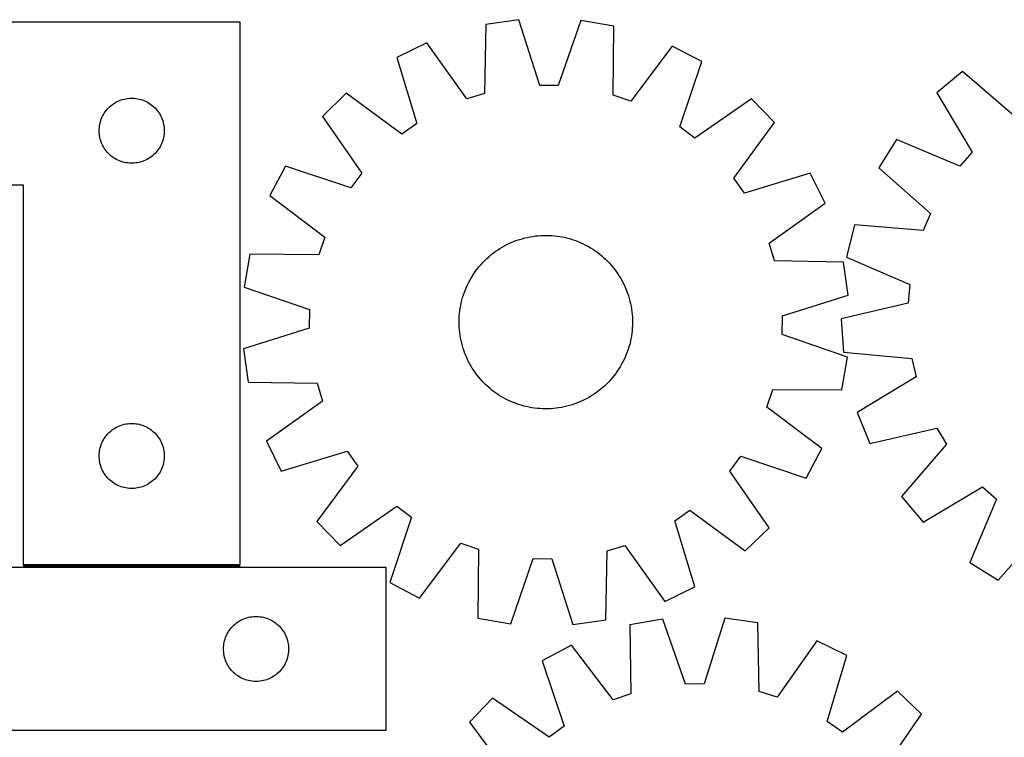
# Model space of a CAD drawing. Header units: millimetres. Extents: x 7 to 1493, y 7 to 2993.
# Tile 7 of 13: x 418 to 872, y 2658 to 2989. Entities that reach past the tile are written whole.
import ezdxf

# ---------------------------------------------------------------- set-up
doc = ezdxf.new("R2010")
doc.units = ezdxf.units.MM
doc.layers.add('COMMON', color=5, linetype='CONTINUOUS', true_color=0x0000ff)
doc.layers.add('CUT', color=7, linetype='CONTINUOUS', true_color=0x000000)

msp = doc.modelspace()

# ---------------------------------------------------------------- linework, layer by layer
at = {"layer": 'COMMON'}
msp.add_line((519.858486, 2737.136505), (419.858486, 2737.136505), dxfattribs=at)
at = {"layer": 'CUT'}
for p, q in [((648.428448, 2989.068161), (633.200843, 2986.865752)), ((658.004433, 2958.781608), (648.428448, 2989.068161)), ((676.964717, 2988.684523), (666.578002, 2958.666346)), ((692.127611, 2986.073549), (676.964717, 2988.684523)), ((519.858486, 2987.886505), (219.858486, 2987.886505)), ((519.858486, 2737.886505), (519.858486, 2987.886505)), ((633.200843, 2986.865752), (632.598617, 2955.107099)), ((691.875855, 2954.310184), (692.127611, 2986.073549)), ((605.942688, 2978.412421), (592.140957, 2971.612218)), ((624.409051, 2952.567341), (605.942688, 2978.412421)), ((719.148665, 2976.890496), (699.994186, 2951.551185)), ((732.762599, 2969.72172), (719.148665, 2976.890496)), ((592.140957, 2971.612218), (601.38217, 2941.221846)), ((722.707745, 2939.590761), (732.762599, 2969.72172)), ((853.014614, 2965.198502), (841.228, 2955.308796)), ((877.101642, 2944.49126), (853.014614, 2965.198502)), ((666.578002, 2958.666346), (658.004433, 2958.781608)), ((463.49977, 2951.472039), (464.207567, 2951.781365)), ((464.207567, 2951.781365), (464.93035, 2952.053844)), ((464.93035, 2952.053844), (465.666201, 2952.288753)), ((465.666201, 2952.288753), (466.413169, 2952.485471)), ((466.413169, 2952.485471), (467.169274, 2952.643475)), ((467.169274, 2952.643475), (467.93251, 2952.762345)), ((467.93251, 2952.762345), (468.700854, 2952.841768)), ((468.700854, 2952.841768), (469.472267, 2952.881532)), ((469.472267, 2952.881532), (470.244704, 2952.881532)), ((470.244704, 2952.881532), (471.016117, 2952.841768)), ((471.016117, 2952.841768), (471.784461, 2952.762345)), ((471.784461, 2952.762345), (472.547697, 2952.643475)), ((472.547697, 2952.643475), (473.303802, 2952.485471)), ((473.303802, 2952.485471), (474.05077, 2952.288753)), ((474.05077, 2952.288753), (474.786621, 2952.053844)), ((474.786621, 2952.053844), (475.509404, 2951.781365)), ((475.509404, 2951.781365), (476.217201, 2951.472039)), ((568.829134, 2955.149389), (557.804286, 2944.417042)), ((594.378258, 2936.275677), (568.829134, 2955.149389)), ((632.598617, 2955.107099), (624.409051, 2952.567341)), ((699.994186, 2951.551185), (691.875855, 2954.310184)), ((755.623429, 2952.638153), (729.576159, 2934.458095)), ((766.355776, 2941.613305), (755.623429, 2952.638153)), ((841.228, 2955.308796), (857.436793, 2927.991223)), ((457.63306, 2946.577822), (458.096688, 2947.195647)), ((458.096688, 2947.195647), (458.591507, 2947.788787)), ((458.591507, 2947.788787), (459.116203, 2948.355668)), ((459.116203, 2948.355668), (459.669385, 2948.894786)), ((459.669385, 2948.894786), (460.249588, 2949.404712)), ((460.249588, 2949.404712), (460.855271, 2949.884094)), ((460.855271, 2949.884094), (461.48483, 2950.33166)), ((461.48483, 2950.33166), (462.136594, 2950.746225)), ((462.136594, 2950.746225), (462.808834, 2951.126687)), ((462.808834, 2951.126687), (463.49977, 2951.472039)), ((476.217201, 2951.472039), (476.908137, 2951.126687)), ((476.908137, 2951.126687), (477.580378, 2950.746225)), ((477.580378, 2950.746225), (478.232141, 2950.33166)), ((478.232141, 2950.33166), (478.8617, 2949.884094)), ((478.8617, 2949.884094), (479.467383, 2949.404712)), ((479.467383, 2949.404712), (480.047586, 2948.894786)), ((480.047586, 2948.894786), (480.600768, 2948.355668)), ((480.600768, 2948.355668), (481.125465, 2947.788787)), ((481.125465, 2947.788787), (481.620283, 2947.195647)), ((481.620283, 2947.195647), (482.083911, 2946.577822)), ((455.568955, 2942.448228), (455.822733, 2943.177787)), ((455.822733, 2943.177787), (456.113732, 2943.893314)), ((456.113732, 2943.893314), (456.441179, 2944.592912)), ((456.441179, 2944.592912), (456.804207, 2945.274726)), ((456.804207, 2945.274726), (457.201852, 2945.936948)), ((457.201852, 2945.936948), (457.63306, 2946.577822)), ((482.083911, 2946.577822), (482.515119, 2945.936948)), ((482.515119, 2945.936948), (482.912764, 2945.274726)), ((482.912764, 2945.274726), (483.275792, 2944.592912)), ((483.275792, 2944.592912), (483.603239, 2943.893314)), ((483.603239, 2943.893314), (483.894238, 2943.177787)), ((483.894238, 2943.177787), (484.148016, 2942.448228)), ((557.804286, 2944.417042), (575.984343, 2918.369772)), ((454.858486, 2937.886505), (454.878374, 2938.658687)), ((454.878374, 2938.658687), (454.937987, 2939.42882)), ((454.937987, 2939.42882), (455.037167, 2940.194864)), ((455.037167, 2940.194864), (455.17565, 2940.954786)), ((455.17565, 2940.954786), (455.35307, 2941.706572)), ((455.35307, 2941.706572), (455.568955, 2942.448228)), ((484.148016, 2942.448228), (484.363901, 2941.706572)), ((484.363901, 2941.706572), (484.541321, 2940.954786)), ((484.541321, 2940.954786), (484.679804, 2940.194864)), ((484.679804, 2940.194864), (484.778984, 2939.42882)), ((484.778984, 2939.42882), (484.838597, 2938.658687)), ((484.838597, 2938.658687), (484.858486, 2937.886505)), ((601.38217, 2941.221846), (594.378258, 2936.275677)), ((729.576159, 2934.458095), (722.707745, 2939.590761)), ((747.482064, 2916.064181), (766.355776, 2941.613305)), ((454.878374, 2937.114324), (454.858486, 2937.886505)), ((454.937987, 2936.34419), (454.878374, 2937.114324)), ((455.037167, 2935.578147), (454.937987, 2936.34419)), ((455.17565, 2934.818224), (455.037167, 2935.578147)), ((455.35307, 2934.066438), (455.17565, 2934.818224)), ((455.568955, 2933.324783), (455.35307, 2934.066438)), ((484.363901, 2934.066438), (484.148016, 2933.324783)), ((484.541321, 2934.818224), (484.363901, 2934.066438)), ((484.679804, 2935.578147), (484.541321, 2934.818224)), ((484.778984, 2936.34419), (484.679804, 2935.578147)), ((484.838597, 2937.114324), (484.778984, 2936.34419)), ((484.858486, 2937.886505), (484.838597, 2937.114324)), ((822.504362, 2933.770663), (814.350713, 2920.72273)), ((851.811376, 2921.520207), (822.504362, 2933.770663)), ((455.822733, 2932.595224), (455.568955, 2933.324783)), ((456.113732, 2931.879697), (455.822733, 2932.595224)), ((456.441179, 2931.180098), (456.113732, 2931.879697)), ((456.804207, 2930.498284), (456.441179, 2931.180098)), ((457.201852, 2929.836062), (456.804207, 2930.498284)), ((457.63306, 2929.195189), (457.201852, 2929.836062)), ((458.096688, 2928.577363), (457.63306, 2929.195189)), ((482.083911, 2929.195189), (481.620283, 2928.577363)), ((482.515119, 2929.836062), (482.083911, 2929.195189)), ((482.912764, 2930.498284), (482.515119, 2929.836062)), ((483.275792, 2931.180098), (482.912764, 2930.498284)), ((483.603239, 2931.879697), (483.275792, 2931.180098)), ((483.894238, 2932.595224), (483.603239, 2931.879697)), ((484.148016, 2933.324783), (483.894238, 2932.595224)), ((458.591507, 2927.984223), (458.096688, 2928.577363)), ((459.116203, 2927.417343), (458.591507, 2927.984223)), ((459.669385, 2926.878225), (459.116203, 2927.417343)), ((460.249588, 2926.368299), (459.669385, 2926.878225)), ((460.855271, 2925.888917), (460.249588, 2926.368299)), ((461.48483, 2925.44135), (460.855271, 2925.888917)), ((462.136594, 2925.026786), (461.48483, 2925.44135)), ((462.808834, 2924.646323), (462.136594, 2925.026786)), ((463.49977, 2924.300971), (462.808834, 2924.646323)), ((476.908137, 2924.646323), (476.217201, 2924.300971)), ((477.580378, 2925.026786), (476.908137, 2924.646323)), ((478.232141, 2925.44135), (477.580378, 2925.026786)), ((478.8617, 2925.888917), (478.232141, 2925.44135)), ((479.467383, 2926.368299), (478.8617, 2925.888917)), ((480.047586, 2926.878225), (479.467383, 2926.368299)), ((480.600768, 2927.417343), (480.047586, 2926.878225)), ((481.125465, 2927.984223), (480.600768, 2927.417343)), ((481.620283, 2928.577363), (481.125465, 2927.984223)), ((857.436793, 2927.991223), (851.811376, 2921.520207)), ((464.207567, 2923.991646), (463.49977, 2924.300971)), ((464.93035, 2923.719167), (464.207567, 2923.991646)), ((465.666201, 2923.484257), (464.93035, 2923.719167)), ((466.413169, 2923.28754), (465.666201, 2923.484257)), ((467.169274, 2923.129536), (466.413169, 2923.28754)), ((467.93251, 2923.010665), (467.169274, 2923.129536)), ((468.700854, 2922.931242), (467.93251, 2923.010665)), ((469.472267, 2922.891478), (468.700854, 2922.931242)), ((470.244704, 2922.891478), (469.472267, 2922.891478)), ((471.016117, 2922.931242), (470.244704, 2922.891478)), ((471.784461, 2923.010665), (471.016117, 2922.931242)), ((472.547697, 2923.129536), (471.784461, 2923.010665)), ((473.303802, 2923.28754), (472.547697, 2923.129536)), ((474.05077, 2923.484257), (473.303802, 2923.28754)), ((474.786621, 2923.719167), (474.05077, 2923.484257)), ((475.509404, 2923.991646), (474.786621, 2923.719167)), ((476.217201, 2924.300971), (475.509404, 2923.991646)), ((540.720718, 2921.556212), (533.551943, 2907.942278)), ((570.851677, 2911.501359), (540.720718, 2921.556212)), ((814.350713, 2920.72273), (838.207786, 2899.750966)), ((575.984343, 2918.369772), (570.851677, 2911.501359)), ((752.428232, 2909.060268), (747.482064, 2916.064181)), ((782.818605, 2918.301482), (752.428232, 2909.060268)), ((789.618808, 2904.49975), (782.818605, 2918.301482)), ((219.858486, 2912.886505), (419.858486, 2912.886505)), ((419.858486, 2912.886505), (419.858486, 2737.886505)), ((533.551943, 2907.942278), (558.891254, 2888.787799)), ((763.773727, 2886.033387), (789.618808, 2904.49975)), ((838.207786, 2899.750966), (834.85735, 2891.858314)), ((803.199125, 2894.452825), (799.476577, 2879.523887)), ((834.85735, 2891.858314), (803.199125, 2894.452825)), ((558.891254, 2888.787799), (556.132255, 2880.669469)), ((648.676546, 2887.728777), (649.879627, 2888.091545)), ((649.879627, 2888.091545), (651.09351, 2888.416345)), ((651.09351, 2888.416345), (652.316997, 2888.702855)), ((652.316997, 2888.702855), (653.548879, 2888.950794)), ((653.548879, 2888.950794), (654.787941, 2889.159915)), ((654.787941, 2889.159915), (656.03296, 2889.330014)), ((656.03296, 2889.330014), (657.282708, 2889.460921)), ((657.282708, 2889.460921), (658.535951, 2889.552509)), ((658.535951, 2889.552509), (659.791453, 2889.604686)), ((659.791453, 2889.604686), (661.047974, 2889.617401)), ((661.047974, 2889.617401), (662.304275, 2889.590642)), ((662.304275, 2889.590642), (663.559115, 2889.524434)), ((663.559115, 2889.524434), (664.811256, 2889.418843)), ((664.811256, 2889.418843), (666.059462, 2889.273974)), ((666.059462, 2889.273974), (667.302503, 2889.08997)), ((667.302503, 2889.08997), (668.53915, 2888.867011)), ((668.53915, 2888.867011), (669.768183, 2888.605318)), ((669.768183, 2888.605318), (670.988391, 2888.30515)), ((670.988391, 2888.30515), (672.198567, 2887.966802)), ((638.526332, 2882.826392), (639.580435, 2883.510406)), ((639.580435, 2883.510406), (640.655503, 2884.160971)), ((640.655503, 2884.160971), (641.750475, 2884.777447)), ((641.750475, 2884.777447), (642.864271, 2885.359225)), ((642.864271, 2885.359225), (643.995791, 2885.905731)), ((643.995791, 2885.905731), (645.14392, 2886.416425)), ((645.14392, 2886.416425), (646.307523, 2886.890803)), ((646.307523, 2886.890803), (647.485452, 2887.328398)), ((647.485452, 2887.328398), (648.676546, 2887.728777)), ((672.198567, 2887.966802), (673.397519, 2887.590608)), ((673.397519, 2887.590608), (674.584062, 2887.17694)), ((674.584062, 2887.17694), (675.757027, 2886.726206)), ((675.757027, 2886.726206), (676.915255, 2886.23885)), ((676.915255, 2886.23885), (678.057603, 2885.715355)), ((678.057603, 2885.715355), (679.182944, 2885.156235)), ((679.182944, 2885.156235), (680.290167, 2884.562044)), ((680.290167, 2884.562044), (681.37818, 2883.933367)), ((681.37818, 2883.933367), (682.445909, 2883.270825)), ((766.313485, 2877.843821), (763.773727, 2886.033387)), ((524.368889, 2880.921224), (521.757915, 2865.75833)), ((556.132255, 2880.669469), (524.368889, 2880.921224)), ((633.605925, 2878.929354), (634.540047, 2879.769844)), ((634.540047, 2879.769844), (635.500108, 2880.580578)), ((635.500108, 2880.580578), (636.485162, 2881.360755)), ((636.485162, 2881.360755), (637.494235, 2882.109606)), ((637.494235, 2882.109606), (638.526332, 2882.826392)), ((682.445909, 2883.270825), (683.4923, 2882.575072)), ((683.4923, 2882.575072), (684.51632, 2881.846794)), ((684.51632, 2881.846794), (685.51696, 2881.08671)), ((685.51696, 2881.08671), (686.493231, 2880.295571)), ((686.493231, 2880.295571), (687.44417, 2879.474156)), ((687.44417, 2879.474156), (688.368838, 2878.623277)), ((799.476577, 2879.523887), (828.646632, 2866.950796)), ((629.355728, 2874.310573), (630.146868, 2875.286844)), ((630.146868, 2875.286844), (630.968282, 2876.237783)), ((630.968282, 2876.237783), (631.819161, 2877.162452)), ((631.819161, 2877.162452), (632.698665, 2878.059937)), ((632.698665, 2878.059937), (633.605925, 2878.929354)), ((688.368838, 2878.623277), (689.266324, 2877.743773)), ((689.266324, 2877.743773), (690.135741, 2876.836513)), ((690.135741, 2876.836513), (690.976231, 2875.902391)), ((690.976231, 2875.902391), (691.786964, 2874.94233)), ((691.786964, 2874.94233), (692.567142, 2873.957277)), ((798.072139, 2877.241595), (766.313485, 2877.843821)), ((800.274547, 2862.013991), (798.072139, 2877.241595)), ((625.880394, 2869.08378), (626.509071, 2870.171793)), ((626.509071, 2870.171793), (627.171613, 2871.239522)), ((627.171613, 2871.239522), (627.867366, 2872.285913)), ((627.867366, 2872.285913), (628.595644, 2873.309934)), ((628.595644, 2873.309934), (629.355728, 2874.310573)), ((692.567142, 2873.957277), (693.315993, 2872.948204)), ((693.315993, 2872.948204), (694.032779, 2871.916106)), ((694.032779, 2871.916106), (694.716792, 2870.862004)), ((694.716792, 2870.862004), (695.367358, 2869.786936)), ((521.757915, 2865.75833), (551.776092, 2855.371616)), ((623.716232, 2864.55064), (624.203588, 2865.708868)), ((624.203588, 2865.708868), (624.727084, 2866.851216)), ((624.727084, 2866.851216), (625.286203, 2867.976557)), ((625.286203, 2867.976557), (625.880394, 2869.08378)), ((695.367358, 2869.786936), (695.983834, 2868.691963)), ((695.983834, 2868.691963), (696.565612, 2867.578167)), ((696.565612, 2867.578167), (697.112117, 2866.446647)), ((697.112117, 2866.446647), (697.622811, 2865.298519)), ((828.646632, 2866.950796), (827.899143, 2858.409096)), ((622.137289, 2859.782004), (622.475637, 2860.992181)), ((622.475637, 2860.992181), (622.85183, 2862.191132)), ((622.85183, 2862.191132), (623.265498, 2863.377676)), ((623.265498, 2863.377676), (623.716232, 2864.55064)), ((697.622811, 2865.298519), (698.09719, 2864.134916)), ((698.09719, 2864.134916), (698.534784, 2862.956986)), ((698.534784, 2862.956986), (698.935163, 2861.765893)), ((698.935163, 2861.765893), (699.297932, 2860.562811)), ((769.987995, 2852.438005), (800.274547, 2862.013991)), ((621.352469, 2856.096116), (621.575427, 2857.332763)), ((621.575427, 2857.332763), (621.83712, 2858.561797)), ((621.83712, 2858.561797), (622.137289, 2859.782004)), ((699.297932, 2860.562811), (699.622731, 2859.348928)), ((699.622731, 2859.348928), (699.909242, 2858.125442)), ((699.909242, 2858.125442), (700.15718, 2856.89356)), ((700.15718, 2856.89356), (700.366302, 2855.654497)), ((827.899143, 2858.409096), (796.988633, 2851.093693)), ((551.776092, 2855.371616), (551.66083, 2846.798047)), ((620.851797, 2851.097888), (620.918004, 2852.352728)), ((620.918004, 2852.352728), (621.023595, 2853.604869)), ((621.023595, 2853.604869), (621.168464, 2854.853076)), ((621.168464, 2854.853076), (621.352469, 2856.096116)), ((700.366302, 2855.654497), (700.5364, 2854.409478)), ((700.5364, 2854.409478), (700.667308, 2853.15973)), ((700.667308, 2853.15973), (700.758896, 2851.906487)), ((700.758896, 2851.906487), (700.811073, 2850.650985)), ((769.872733, 2843.864436), (769.987995, 2852.438005)), ((620.825037, 2849.841588), (620.851797, 2851.097888)), ((620.837752, 2848.585067), (620.825037, 2849.841588)), ((620.889929, 2847.329565), (620.837752, 2848.585067)), ((620.981517, 2846.076322), (620.889929, 2847.329565)), ((700.797028, 2848.138164), (700.73082, 2846.883324)), ((700.823788, 2849.394464), (700.797028, 2848.138164)), ((700.811073, 2850.650985), (700.823788, 2849.394464)), ((796.988633, 2851.093693), (798.061575, 2835.745099)), ((551.66083, 2846.798047), (521.374278, 2837.222061)), ((621.112424, 2844.826574), (620.981517, 2846.076322)), ((621.282523, 2843.581554), (621.112424, 2844.826574)), ((621.491645, 2842.342492), (621.282523, 2843.581554)), ((700.296356, 2843.139936), (700.073397, 2841.903289)), ((700.480361, 2844.382976), (700.296356, 2843.139936)), ((700.62523, 2845.631183), (700.480361, 2844.382976)), ((700.73082, 2846.883324), (700.62523, 2845.631183)), ((799.890909, 2833.477722), (769.872733, 2843.864436)), ((621.739583, 2841.11061), (621.491645, 2842.342492)), ((622.026094, 2839.887124), (621.739583, 2841.11061)), ((622.350893, 2838.673241), (622.026094, 2839.887124)), ((622.713662, 2837.470159), (622.350893, 2838.673241)), ((699.173188, 2838.243871), (698.796995, 2837.044919)), ((699.511536, 2839.454048), (699.173188, 2838.243871)), ((699.811705, 2840.674255), (699.511536, 2839.454048)), ((700.073397, 2841.903289), (699.811705, 2840.674255)), ((521.374278, 2837.222061), (523.576686, 2821.994456)), ((623.114041, 2836.279066), (622.713662, 2837.470159)), ((623.551635, 2835.101136), (623.114041, 2836.279066)), ((624.026014, 2833.937533), (623.551635, 2835.101136)), ((624.536708, 2832.789405), (624.026014, 2833.937533)), ((697.932592, 2834.685411), (697.445237, 2833.527184)), ((698.383327, 2835.858376), (697.932592, 2834.685411)), ((698.796995, 2837.044919), (698.383327, 2835.858376)), ((798.061575, 2835.745099), (829.689245, 2832.801421)), ((625.083213, 2831.657884), (624.536708, 2832.789405)), ((625.664991, 2830.544088), (625.083213, 2831.657884)), ((626.281467, 2829.449116), (625.664991, 2830.544088)), ((626.932033, 2828.374048), (626.281467, 2829.449116)), ((695.139754, 2829.064258), (694.477212, 2827.996529)), ((695.76843, 2830.152271), (695.139754, 2829.064258)), ((696.362622, 2831.259495), (695.76843, 2830.152271)), ((696.921741, 2832.384836), (696.362622, 2831.259495)), ((697.445237, 2833.527184), (696.921741, 2832.384836)), ((797.279935, 2818.314828), (799.890909, 2833.477722)), ((829.689245, 2832.801421), (831.61787, 2824.446795)), ((627.616046, 2827.319945), (626.932033, 2828.374048)), ((628.332832, 2826.287848), (627.616046, 2827.319945)), ((629.081683, 2825.278775), (628.332832, 2826.287848)), ((629.861861, 2824.293722), (629.081683, 2825.278775)), ((692.293097, 2824.925478), (691.501957, 2823.949207)), ((693.053181, 2825.926118), (692.293097, 2824.925478)), ((693.781458, 2826.950138), (693.053181, 2825.926118)), ((694.477212, 2827.996529), (693.781458, 2826.950138)), ((523.576686, 2821.994456), (555.33534, 2821.392231)), ((555.33534, 2821.392231), (557.875098, 2813.202664)), ((630.672594, 2823.333661), (629.861861, 2824.293722)), ((631.513084, 2822.399539), (630.672594, 2823.333661)), ((632.382501, 2821.492278), (631.513084, 2822.399539)), ((633.279986, 2820.612775), (632.382501, 2821.492278)), ((634.204655, 2819.761896), (633.279986, 2820.612775)), ((688.0429, 2820.306698), (687.108778, 2819.466208)), ((688.95016, 2821.176114), (688.0429, 2820.306698)), ((689.829664, 2822.0736), (688.95016, 2821.176114)), ((690.680543, 2822.998268), (689.829664, 2822.0736)), ((691.501957, 2823.949207), (690.680543, 2822.998268)), ((831.61787, 2824.446795), (804.480812, 2807.93756)), ((635.155594, 2818.940481), (634.204655, 2819.761896)), ((636.131865, 2818.149342), (635.155594, 2818.940481)), ((637.132504, 2817.389258), (636.131865, 2818.149342)), ((638.156525, 2816.66098), (637.132504, 2817.389258)), ((639.202916, 2815.965227), (638.156525, 2816.66098)), ((640.270645, 2815.302685), (639.202916, 2815.965227)), ((682.06839, 2815.725646), (680.993322, 2815.07508)), ((683.122493, 2816.409659), (682.06839, 2815.725646)), ((684.15459, 2817.126445), (683.122493, 2816.409659)), ((685.163663, 2817.875297), (684.15459, 2817.126445)), ((686.148717, 2818.655474), (685.163663, 2817.875297)), ((687.108778, 2819.466208), (686.148717, 2818.655474)), ((762.757571, 2810.448252), (765.51657, 2818.566583)), ((765.51657, 2818.566583), (797.279935, 2818.314828)), ((557.875098, 2813.202664), (532.030017, 2794.736301)), ((641.358658, 2814.674008), (640.270645, 2815.302685)), ((642.465881, 2814.079816), (641.358658, 2814.674008)), ((643.591222, 2813.520697), (642.465881, 2814.079816)), ((644.73357, 2812.997201), (643.591222, 2813.520697)), ((645.891798, 2812.509846), (644.73357, 2812.997201)), ((647.064762, 2812.059112), (645.891798, 2812.509846)), ((648.251306, 2811.645444), (647.064762, 2812.059112)), ((649.450258, 2811.26925), (648.251306, 2811.645444)), ((650.660434, 2810.930902), (649.450258, 2811.26925)), ((651.880641, 2810.630734), (650.660434, 2810.930902)), ((671.769198, 2811.144507), (670.555314, 2810.819707)), ((672.972279, 2811.507275), (671.769198, 2811.144507)), ((674.163373, 2811.907654), (672.972279, 2811.507275)), ((675.341302, 2812.345249), (674.163373, 2811.907654)), ((676.504905, 2812.819627), (675.341302, 2812.345249)), ((677.653033, 2813.330321), (676.504905, 2812.819627)), ((678.784554, 2813.876827), (677.653033, 2813.330321)), ((679.89835, 2814.458604), (678.784554, 2813.876827)), ((680.993322, 2815.07508), (679.89835, 2814.458604)), ((653.109675, 2810.369041), (651.880641, 2810.630734)), ((654.346322, 2810.146082), (653.109675, 2810.369041)), ((655.589363, 2809.962077), (654.346322, 2810.146082)), ((656.837569, 2809.817208), (655.589363, 2809.962077)), ((658.08971, 2809.711618), (656.837569, 2809.817208)), ((659.34455, 2809.64541), (658.08971, 2809.711618)), ((660.600851, 2809.618651), (659.34455, 2809.64541)), ((661.857372, 2809.631366), (660.600851, 2809.618651)), ((663.112873, 2809.683543), (661.857372, 2809.631366)), ((664.366117, 2809.77513), (663.112873, 2809.683543)), ((665.615865, 2809.906038), (664.366117, 2809.77513)), ((666.860884, 2810.076137), (665.615865, 2809.906038)), ((668.099946, 2810.285258), (666.860884, 2810.076137)), ((669.331828, 2810.533197), (668.099946, 2810.285258)), ((670.555314, 2810.819707), (669.331828, 2810.533197)), ((788.096882, 2791.293774), (762.757571, 2810.448252)), ((804.480812, 2807.93756), (810.244217, 2793.671737)), ((463.49977, 2801.472039), (464.207567, 2801.781365)), ((464.207567, 2801.781365), (464.93035, 2802.053844)), ((464.93035, 2802.053844), (465.666201, 2802.288753)), ((465.666201, 2802.288753), (466.413169, 2802.485471)), ((466.413169, 2802.485471), (467.169274, 2802.643475)), ((467.169274, 2802.643475), (467.93251, 2802.762345)), ((467.93251, 2802.762345), (468.700854, 2802.841768)), ((468.700854, 2802.841768), (469.472267, 2802.881532)), ((469.472267, 2802.881532), (470.244704, 2802.881532)), ((470.244704, 2802.881532), (471.016117, 2802.841768)), ((471.016117, 2802.841768), (471.784461, 2802.762345)), ((471.784461, 2802.762345), (472.547697, 2802.643475)), ((472.547697, 2802.643475), (473.303802, 2802.485471)), ((473.303802, 2802.485471), (474.05077, 2802.288753)), ((474.05077, 2802.288753), (474.786621, 2802.053844)), ((474.786621, 2802.053844), (475.509404, 2801.781365)), ((475.509404, 2801.781365), (476.217201, 2801.472039)), ((458.096688, 2797.195647), (458.591507, 2797.788787)), ((458.591507, 2797.788787), (459.116203, 2798.355668)), ((459.116203, 2798.355668), (459.669385, 2798.894786)), ((459.669385, 2798.894786), (460.249588, 2799.404712)), ((460.249588, 2799.404712), (460.855271, 2799.884094)), ((460.855271, 2799.884094), (461.48483, 2800.33166)), ((461.48483, 2800.33166), (462.136594, 2800.746225)), ((462.136594, 2800.746225), (462.808834, 2801.126687)), ((462.808834, 2801.126687), (463.49977, 2801.472039)), ((476.217201, 2801.472039), (476.908137, 2801.126687)), ((476.908137, 2801.126687), (477.580378, 2800.746225)), ((477.580378, 2800.746225), (478.232141, 2800.33166)), ((478.232141, 2800.33166), (478.8617, 2799.884094)), ((478.8617, 2799.884094), (479.467383, 2799.404712)), ((479.467383, 2799.404712), (480.047586, 2798.894786)), ((480.047586, 2798.894786), (480.600768, 2798.355668)), ((480.600768, 2798.355668), (481.125465, 2797.788787)), ((481.125465, 2797.788787), (481.620283, 2797.195647)), ((810.244217, 2793.671737), (841.233566, 2800.64562)), ((841.233566, 2800.64562), (845.649519, 2793.295877)), ((455.568955, 2792.448228), (455.822733, 2793.177787)), ((455.822733, 2793.177787), (456.113732, 2793.893314)), ((456.113732, 2793.893314), (456.441179, 2794.592912)), ((456.441179, 2794.592912), (456.804207, 2795.274726)), ((456.804207, 2795.274726), (457.201852, 2795.936948)), ((457.201852, 2795.936948), (457.63306, 2796.577822)), ((457.63306, 2796.577822), (458.096688, 2797.195647)), ((481.620283, 2797.195647), (482.083911, 2796.577822)), ((482.083911, 2796.577822), (482.515119, 2795.936948)), ((482.515119, 2795.936948), (482.912764, 2795.274726)), ((482.912764, 2795.274726), (483.275792, 2794.592912)), ((483.275792, 2794.592912), (483.603239, 2793.893314)), ((483.603239, 2793.893314), (483.894238, 2793.177787)), ((483.894238, 2793.177787), (484.148016, 2792.448228)), ((532.030017, 2794.736301), (538.83022, 2780.93457)), ((845.649519, 2793.295877), (824.942277, 2769.208849)), ((454.858486, 2787.886505), (454.878374, 2788.658687)), ((454.878374, 2788.658687), (454.937987, 2789.42882)), ((454.937987, 2789.42882), (455.037167, 2790.194864)), ((455.037167, 2790.194864), (455.17565, 2790.954786)), ((455.17565, 2790.954786), (455.35307, 2791.706572)), ((455.35307, 2791.706572), (455.568955, 2792.448228)), ((484.148016, 2792.448228), (484.363901, 2791.706572)), ((484.363901, 2791.706572), (484.541321, 2790.954786)), ((484.541321, 2790.954786), (484.679804, 2790.194864)), ((484.679804, 2790.194864), (484.778984, 2789.42882)), ((484.778984, 2789.42882), (484.838597, 2788.658687)), ((484.838597, 2788.658687), (484.858486, 2787.886505)), ((538.83022, 2780.93457), (569.220593, 2790.175783)), ((569.220593, 2790.175783), (574.166761, 2783.171871)), ((780.928107, 2777.67984), (788.096882, 2791.293774)), ((454.878374, 2787.114324), (454.858486, 2787.886505)), ((454.937987, 2786.34419), (454.878374, 2787.114324)), ((455.037167, 2785.578147), (454.937987, 2786.34419)), ((455.17565, 2784.818224), (455.037167, 2785.578147)), ((455.35307, 2784.066438), (455.17565, 2784.818224)), ((455.568955, 2783.324783), (455.35307, 2784.066438)), ((484.363901, 2784.066438), (484.148016, 2783.324783)), ((484.541321, 2784.818224), (484.363901, 2784.066438)), ((484.679804, 2785.578147), (484.541321, 2784.818224)), ((484.778984, 2786.34419), (484.679804, 2785.578147)), ((484.838597, 2787.114324), (484.778984, 2786.34419)), ((484.858486, 2787.886505), (484.838597, 2787.114324)), ((745.664482, 2780.866279), (750.797148, 2787.734693)), ((750.797148, 2787.734693), (780.928107, 2777.67984)), ((455.822733, 2782.595224), (455.568955, 2783.324783)), ((456.113732, 2781.879697), (455.822733, 2782.595224)), ((456.441179, 2781.180098), (456.113732, 2781.879697)), ((456.804207, 2780.498284), (456.441179, 2781.180098)), ((457.201852, 2779.836062), (456.804207, 2780.498284)), ((457.63306, 2779.195189), (457.201852, 2779.836062)), ((458.096688, 2778.577363), (457.63306, 2779.195189)), ((482.083911, 2779.195189), (481.620283, 2778.577363)), ((482.515119, 2779.836062), (482.083911, 2779.195189)), ((482.912764, 2780.498284), (482.515119, 2779.836062)), ((483.275792, 2781.180098), (482.912764, 2780.498284)), ((483.603239, 2781.879697), (483.275792, 2781.180098)), ((483.894238, 2782.595224), (483.603239, 2781.879697)), ((484.148016, 2783.324783), (483.894238, 2782.595224)), ((574.166761, 2783.171871), (555.293049, 2757.622747)), ((763.844539, 2754.81901), (745.664482, 2780.866279)), ((458.591507, 2777.984223), (458.096688, 2778.577363)), ((459.116203, 2777.417343), (458.591507, 2777.984223)), ((459.669385, 2776.878225), (459.116203, 2777.417343)), ((460.249588, 2776.368299), (459.669385, 2776.878225)), ((460.855271, 2775.888917), (460.249588, 2776.368299)), ((461.48483, 2775.44135), (460.855271, 2775.888917)), ((462.136594, 2775.026786), (461.48483, 2775.44135)), ((462.808834, 2774.646323), (462.136594, 2775.026786)), ((463.49977, 2774.300971), (462.808834, 2774.646323)), ((476.908137, 2774.646323), (476.217201, 2774.300971)), ((477.580378, 2775.026786), (476.908137, 2774.646323)), ((478.232141, 2775.44135), (477.580378, 2775.026786)), ((478.8617, 2775.888917), (478.232141, 2775.44135)), ((479.467383, 2776.368299), (478.8617, 2775.888917)), ((480.047586, 2776.878225), (479.467383, 2776.368299)), ((480.600768, 2777.417343), (480.047586, 2776.878225)), ((481.125465, 2777.984223), (480.600768, 2777.417343)), ((481.620283, 2778.577363), (481.125465, 2777.984223)), ((464.207567, 2773.991646), (463.49977, 2774.300971)), ((464.93035, 2773.719167), (464.207567, 2773.991646)), ((465.666201, 2773.484257), (464.93035, 2773.719167)), ((466.413169, 2773.28754), (465.666201, 2773.484257)), ((467.169274, 2773.129536), (466.413169, 2773.28754)), ((467.93251, 2773.010665), (467.169274, 2773.129536)), ((468.700854, 2772.931242), (467.93251, 2773.010665)), ((469.472267, 2772.891478), (468.700854, 2772.931242)), ((470.244704, 2772.891478), (469.472267, 2772.891478)), ((471.016117, 2772.931242), (470.244704, 2772.891478)), ((471.784461, 2773.010665), (471.016117, 2772.931242)), ((472.547697, 2773.129536), (471.784461, 2773.010665)), ((473.303802, 2773.28754), (472.547697, 2773.129536)), ((474.05077, 2773.484257), (473.303802, 2773.28754)), ((474.786621, 2773.719167), (474.05077, 2773.484257)), ((475.509404, 2773.991646), (474.786621, 2773.719167)), ((476.217201, 2774.300971), (475.509404, 2773.991646)), ((834.831983, 2757.422235), (862.149556, 2773.631028)), ((862.149556, 2773.631028), (868.620573, 2768.005611)), ((824.942277, 2769.208849), (834.831983, 2757.422235)), ((868.620573, 2768.005611), (856.370117, 2738.698597)), ((566.025396, 2746.597899), (592.072666, 2764.777957)), ((592.072666, 2764.777957), (598.94108, 2759.64529)), ((720.266655, 2758.014206), (727.270567, 2762.960375)), ((727.270567, 2762.960375), (752.819691, 2744.086662)), ((555.293049, 2757.622747), (566.025396, 2746.597899)), ((598.94108, 2759.64529), (588.886226, 2729.514332)), ((729.507868, 2727.623834), (720.266655, 2758.014206)), ((752.819691, 2744.086662), (763.844539, 2754.81901)), ((869.41805, 2730.544948), (890.389813, 2754.402021)), ((602.50016, 2722.345556), (621.654639, 2747.684867)), ((621.654639, 2747.684867), (629.77297, 2744.925868)), ((629.77297, 2744.925868), (629.521214, 2713.162503)), ((688.447982, 2712.370299), (689.050207, 2744.128953)), ((689.050207, 2744.128953), (697.239774, 2746.668711)), ((697.239774, 2746.668711), (715.706137, 2720.82363)), ((644.684108, 2710.551529), (655.070823, 2740.569705)), ((655.070823, 2740.569705), (663.644392, 2740.454444)), ((663.644392, 2740.454444), (673.220377, 2710.167891)), ((856.370117, 2738.698597), (869.41805, 2730.544948)), ((587.1904, 2736.386504), (387.1904, 2736.386504)), ((419.858486, 2737.886505), (519.858486, 2737.886505)), ((587.1904, 2661.386504), (587.1904, 2736.386504)), ((588.886226, 2729.514332), (602.50016, 2722.345556)), ((715.706137, 2720.82363), (729.507868, 2727.623834)), ((518.187186, 2710.884093), (518.816744, 2711.331659)), ((518.816744, 2711.331659), (519.468508, 2711.746224)), ((519.468508, 2711.746224), (520.140749, 2712.126686)), ((520.140749, 2712.126686), (520.831684, 2712.472038)), ((520.831684, 2712.472038), (521.539481, 2712.781364)), ((521.539481, 2712.781364), (522.262264, 2713.053843)), ((522.262264, 2713.053843), (522.998115, 2713.288752)), ((522.998115, 2713.288752), (523.745084, 2713.48547)), ((523.745084, 2713.48547), (524.501188, 2713.643474)), ((524.501188, 2713.643474), (525.264425, 2713.762344)), ((525.264425, 2713.762344), (526.032768, 2713.841767)), ((526.032768, 2713.841767), (526.804181, 2713.881531)), ((526.804181, 2713.881531), (527.576619, 2713.881531)), ((527.576619, 2713.881531), (528.348032, 2713.841767)), ((528.348032, 2713.841767), (529.116375, 2713.762344)), ((529.116375, 2713.762344), (529.879611, 2713.643474)), ((529.879611, 2713.643474), (530.635716, 2713.48547)), ((530.635716, 2713.48547), (531.382684, 2713.288752)), ((531.382684, 2713.288752), (532.118536, 2713.053843)), ((532.118536, 2713.053843), (532.841318, 2712.781364)), ((532.841318, 2712.781364), (533.549116, 2712.472038)), ((533.549116, 2712.472038), (534.240051, 2712.126686)), ((534.240051, 2712.126686), (534.912292, 2711.746224)), ((534.912292, 2711.746224), (535.564056, 2711.331659)), ((535.564056, 2711.331659), (536.193614, 2710.884093)), ((629.521214, 2713.162503), (644.684108, 2710.551529)), ((673.220377, 2710.167891), (688.447982, 2712.370299)), ((714.806451, 2712.619732), (699.653748, 2709.950251)), ((725.308954, 2682.641871), (714.806451, 2712.619732)), ((743.341026, 2713.113514), (733.882015, 2682.790225)), ((758.577019, 2710.969899), (743.341026, 2713.113514)), ((759.301824, 2679.213806), (758.577019, 2710.969899)), ((514.136121, 2706.274725), (514.533766, 2706.936947)), ((514.533766, 2706.936947), (514.964975, 2707.577821)), ((514.964975, 2707.577821), (515.428603, 2708.195646)), ((515.428603, 2708.195646), (515.923421, 2708.788786)), ((515.923421, 2708.788786), (516.448117, 2709.355667)), ((516.448117, 2709.355667), (517.0013, 2709.894785)), ((517.0013, 2709.894785), (517.581502, 2710.404711)), ((517.581502, 2710.404711), (518.187186, 2710.884093)), ((536.193614, 2710.884093), (536.799298, 2710.404711)), ((536.799298, 2710.404711), (537.3795, 2709.894785)), ((537.3795, 2709.894785), (537.932683, 2709.355667)), ((537.932683, 2709.355667), (538.457379, 2708.788786)), ((538.457379, 2708.788786), (538.952197, 2708.195646)), ((538.952197, 2708.195646), (539.415825, 2707.577821)), ((539.415825, 2707.577821), (539.847033, 2706.936947)), ((539.847033, 2706.936947), (540.244678, 2706.274725)), ((699.653748, 2709.950251), (700.028104, 2678.188094)), ((512.369081, 2701.194863), (512.507565, 2701.954785)), ((512.507565, 2701.954785), (512.684984, 2702.706571)), ((512.684984, 2702.706571), (512.900869, 2703.448227)), ((512.900869, 2703.448227), (513.154648, 2704.177786)), ((513.154648, 2704.177786), (513.445646, 2704.893313)), ((513.445646, 2704.893313), (513.773094, 2705.592911)), ((513.773094, 2705.592911), (514.136121, 2706.274725)), ((540.244678, 2706.274725), (540.607706, 2705.592911)), ((540.607706, 2705.592911), (540.935153, 2704.893313)), ((540.935153, 2704.893313), (541.226152, 2704.177786)), ((541.226152, 2704.177786), (541.479931, 2703.448227)), ((541.479931, 2703.448227), (541.695816, 2702.706571)), ((541.695816, 2702.706571), (541.873235, 2701.954785)), ((541.873235, 2701.954785), (542.011718, 2701.194863)), ((785.8676, 2702.621844), (767.501133, 2676.705678)), ((799.695476, 2695.874964), (785.8676, 2702.621844)), ((512.1904, 2698.886504), (512.210289, 2699.658686)), ((512.210289, 2698.114323), (512.1904, 2698.886504)), ((512.210289, 2699.658686), (512.269902, 2700.428819)), ((512.269902, 2697.344189), (512.210289, 2698.114323)), ((512.269902, 2700.428819), (512.369081, 2701.194863)), ((512.369081, 2696.578146), (512.269902, 2697.344189)), ((542.011718, 2701.194863), (542.110898, 2700.428819)), ((542.110898, 2697.344189), (542.011718, 2696.578146)), ((542.110898, 2700.428819), (542.170511, 2699.658686)), ((542.170511, 2698.114323), (542.110898, 2697.344189)), ((542.170511, 2699.658686), (542.1904, 2698.886504)), ((542.1904, 2698.886504), (542.170511, 2698.114323)), ((672.66834, 2700.662968), (659.082178, 2693.441697)), ((691.920483, 2675.397779), (672.66834, 2700.662968)), ((512.507565, 2695.818223), (512.369081, 2696.578146)), ((512.684984, 2695.066437), (512.507565, 2695.818223)), ((512.900869, 2694.324782), (512.684984, 2695.066437)), ((513.154648, 2693.595223), (512.900869, 2694.324782)), ((513.445646, 2692.879696), (513.154648, 2693.595223)), ((513.773094, 2692.180097), (513.445646, 2692.879696)), ((540.935153, 2692.879696), (540.607706, 2692.180097)), ((541.226152, 2693.595223), (540.935153, 2692.879696)), ((541.479931, 2694.324782), (541.226152, 2693.595223)), ((541.695816, 2695.066437), (541.479931, 2694.324782)), ((541.873235, 2695.818223), (541.695816, 2695.066437)), ((542.011718, 2696.578146), (541.873235, 2695.818223)), ((659.082178, 2693.441697), (669.253259, 2663.349773)), ((790.571635, 2665.449148), (799.695476, 2695.874964)), ((514.136121, 2691.498283), (513.773094, 2692.180097)), ((514.533766, 2690.836061), (514.136121, 2691.498283)), ((514.964975, 2690.195188), (514.533766, 2690.836061)), ((515.428603, 2689.577362), (514.964975, 2690.195188)), ((515.923421, 2688.984222), (515.428603, 2689.577362)), ((516.448117, 2688.417342), (515.923421, 2688.984222)), ((517.0013, 2687.878224), (516.448117, 2688.417342)), ((537.932683, 2688.417342), (537.3795, 2687.878224)), ((538.457379, 2688.984222), (537.932683, 2688.417342)), ((538.952197, 2689.577362), (538.457379, 2688.984222)), ((539.415825, 2690.195188), (538.952197, 2689.577362)), ((539.847033, 2690.836061), (539.415825, 2690.195188)), ((540.244678, 2691.498283), (539.847033, 2690.836061)), ((540.607706, 2692.180097), (540.244678, 2691.498283)), ((517.581502, 2687.368298), (517.0013, 2687.878224)), ((518.187186, 2686.888916), (517.581502, 2687.368298)), ((518.816744, 2686.441349), (518.187186, 2686.888916)), ((519.468508, 2686.026785), (518.816744, 2686.441349)), ((520.140749, 2685.646322), (519.468508, 2686.026785)), ((520.831684, 2685.30097), (520.140749, 2685.646322)), ((521.539481, 2684.991645), (520.831684, 2685.30097)), ((522.262264, 2684.719166), (521.539481, 2684.991645)), ((522.998115, 2684.484256), (522.262264, 2684.719166)), ((523.745084, 2684.287539), (522.998115, 2684.484256)), ((524.501188, 2684.129535), (523.745084, 2684.287539)), ((525.264425, 2684.010664), (524.501188, 2684.129535)), ((526.032768, 2683.931241), (525.264425, 2684.010664)), ((526.804181, 2683.891477), (526.032768, 2683.931241)), ((527.576619, 2683.891477), (526.804181, 2683.891477)), ((528.348032, 2683.931241), (527.576619, 2683.891477)), ((529.116375, 2684.010664), (528.348032, 2683.931241)), ((529.879611, 2684.129535), (529.116375, 2684.010664)), ((530.635716, 2684.287539), (529.879611, 2684.129535)), ((531.382684, 2684.484256), (530.635716, 2684.287539)), ((532.118536, 2684.719166), (531.382684, 2684.484256)), ((532.841318, 2684.991645), (532.118536, 2684.719166)), ((533.549116, 2685.30097), (532.841318, 2684.991645)), ((534.240051, 2685.646322), (533.549116, 2685.30097)), ((534.912292, 2686.026785), (534.240051, 2685.646322)), ((535.564056, 2686.441349), (534.912292, 2686.026785)), ((536.193614, 2686.888916), (535.564056, 2686.441349)), ((536.799298, 2687.368298), (536.193614, 2686.888916)), ((537.3795, 2687.878224), (536.799298, 2687.368298)), ((733.882015, 2682.790225), (725.308954, 2682.641871)), ((767.501133, 2676.705678), (759.301824, 2679.213806)), ((823.07067, 2679.502239), (797.594587, 2660.530051)), ((834.136861, 2668.812527), (823.07067, 2679.502239)), ((636.287459, 2676.270017), (625.597747, 2665.203825)), ((662.404708, 2658.190634), (636.287459, 2676.270017)), ((700.028104, 2678.188094), (691.920483, 2675.397779)), ((816.057479, 2642.695278), (834.136861, 2668.812527)), ((287.1904, 2661.386504), (587.1904, 2661.386504)), ((625.597747, 2665.203825), (644.569935, 2639.727742)), ((669.253259, 2663.349773), (662.404708, 2658.190634)), ((797.594587, 2660.530051), (790.571635, 2665.449148))]:
    msp.add_line(p, q, dxfattribs=at)

doc.saveas('drawing.dxf')
